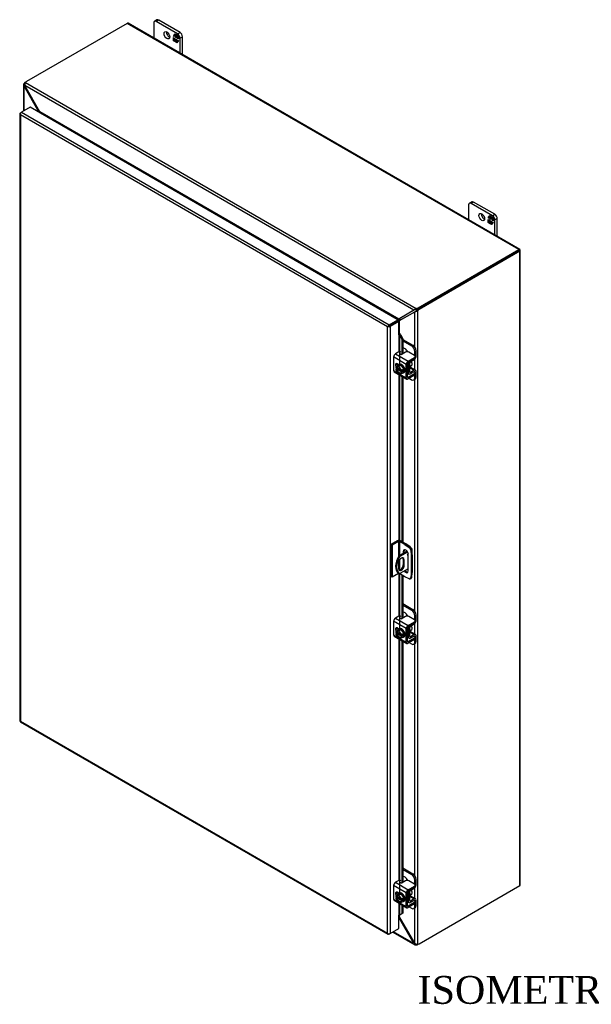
# Model space of a CAD drawing. Header units: inches. Extents: x 20 to 235, y 8 to 159.
# Tile 8 of 9: x 174 to 204, y 105 to 158. Entities that reach past the tile are written whole.
import ezdxf
from ezdxf.enums import TextEntityAlignment as Align

# ---------------------------------------------------------------- set-up
doc = ezdxf.new("R2010")
doc.units = ezdxf.units.IN
doc.header["$MEASUREMENT"] = 0
for name, color, linetype in [('COM40153-1', 7, 'CONTINUOUS'), ('COM40153-2', 7, 'CONTINUOUS'), ('COM42667', 7, 'CONTINUOUS'), ('COM42780', 7, 'CONTINUOUS'), ('COM48447', 7, 'CONTINUOUS'), ('COM71782-2', 7, 'CONTINUOUS'), ('DEFAULT', 7, 'CONTINUOUS'), ('FET07710', 7, 'CONTINUOUS'), ('SCC19011', 7, 'CONTINUOUS'), ('WAF25035', 7, 'CONTINUOUS')]:
    doc.layers.add(name, color=color, linetype=linetype)
doc.styles.add('SEACAD_TIMES_NEW_ROMAN', font='times.ttf')

msp = doc.modelspace()

# ---------------------------------------------------------------- linework, layer by layer
at = {"layer": 'COM40153-1', "color": 7}
for p, q in [((194.463, 129.756), (194.017, 129.498)), ((194.017, 129.498), (194.068, 129.469)), ((194.49, 129.713), (194.068, 129.469)), ((194.679, 129.929), (194.696, 129.92)), ((194.727, 129.57), (194.727, 129.875)), ((193.999, 129.118), (193.999, 128.822)), ((194.257, 129.326), (194.308, 129.296)), ((194.257, 129.326), (194.257, 129.029)), ((194.257, 129.029), (194.308, 129)), ((194.308, 129), (194.308, 129.296)), ((193.992, 128.592), (194.043, 128.563)), ((194.522, 128.813), (194.068, 128.55))]:
    msp.add_line(p, q, dxfattribs=at)
for centre, major_axis, start_param, end_param in [((194.367, 129.241), (0.375, 0.65), 1.508132, 3.141593), ((194.418, 129.212), (0.375, 0.65), 1.508132, 3.204257), ((194.529, 129.582), (-0.0312, -0.0541), 4.139289, 6.283185), ((194.478, 129.612), (0.0313, 0.0541), 4.093609, 5.210881), ((194.529, 129.582), (-0.0312, -0.0541), 0, 0.63978), ((194.619, 129.875), (-0.108, 0), 2.529725, 3.926991), ((194.153, 129.207), (-0.109, -0.189), 2.356194, 5.497787), ((194.153, 128.911), (0.109, 0.189), 2.356194, 5.497787), ((194.102, 128.94), (0.109, 0.189), 3.37676, 5.497787), ((194.102, 129.237), (-0.109, -0.189), 2.356194, 2.906426)]:
    msp.add_ellipse(centre, major_axis=major_axis, ratio=0.57735, start_param=start_param, end_param=end_param, dxfattribs=at)
at = {"layer": 'COM40153-2', "color": 7}
for p, q in [((193.944, 130.316), (193.596, 130.115)), ((193.596, 130.115), (193.596, 128.38)), ((193.647, 130.086), (193.596, 130.115)), ((193.995, 130.287), (193.647, 130.086)), ((193.647, 130.086), (193.647, 128.351)), ((193.995, 130.287), (193.995, 129.463)), ((194.046, 130.287), (194.046, 129.515)), ((194.339, 130.117), (194.046, 130.287)), ((194.39, 130.147), (194.097, 130.316)), ((194.339, 130.117), (194.39, 130.147)), ((194.339, 130.117), (194.576, 129.957)), ((194.627, 129.986), (194.39, 130.147)), ((194.576, 129.957), (194.627, 129.986)), ((194.257, 129.746), (194.308, 129.776)), ((194.257, 129.746), (194.257, 129.637)), ((194.308, 129.666), (194.308, 129.776)), ((194.522, 128.695), (194.522, 129.593)), ((194.707, 129.847), (194.656, 129.818)), ((194.656, 129.818), (194.677, 129.533)), ((194.677, 129.533), (194.728, 129.563)), ((194.677, 129.533), (194.677, 128.577)), ((194.728, 129.563), (194.707, 129.847)), ((194.728, 129.563), (194.728, 128.606)), ((194.046, 129.274), (194.046, 128.742)), ((193.647, 128.351), (193.596, 128.38)), ((193.995, 128.552), (193.647, 128.351)), ((193.995, 128.59), (193.995, 128.552)), ((194.046, 128.561), (194.046, 128.552)), ((194.339, 128.382), (194.046, 128.552)), ((194.576, 128.27), (194.339, 128.382)), ((194.677, 128.577), (194.656, 128.316)), ((194.677, 128.577), (194.728, 128.606)), ((194.707, 128.346), (194.728, 128.606)), ((194.631, 128.268), (194.681, 128.297)), ((194.656, 128.316), (194.707, 128.346))]:
    msp.add_line(p, q, dxfattribs=at)
for centre, major_axis, start_param, end_param in [((194.021, 130.272), (-0.108, 0), 3.926991, 5.497787), ((194.021, 130.272), (-0.036, 0), 3.926991, 5.497787), ((194.619, 129.889), (-0.063, 0.108), 4.014257, 5.410521), ((194.39, 129.67), (0.094, -0.162), 0.785398, 3.926991), ((194.441, 129.699), (0.094, -0.162), 3.416574, 3.926991), ((194.568, 129.86), (0.062, -0.108), 0.872665, 2.268928), ((194.021, 128.537), (0.036, 0), 0.785398, 2.356194), ((194.39, 128.772), (-0.094, 0.162), 1.73559, 3.926991), ((194.441, 128.801), (-0.094, 0.162), 1.73559, 2.866611), ((194.568, 128.376), (-0.062, 0.108), 2.443461, 3.839724), ((194.619, 128.405), (-0.063, 0.108), 3.141593, 3.839724)]:
    msp.add_ellipse(centre, major_axis=major_axis, ratio=0.57735, start_param=start_param, end_param=end_param, dxfattribs=at)
at = {"layer": 'COM42667', "color": 7}
for p, q in [((194.419, 139.825), (193.733, 140.221)), ((193.733, 140.221), (193.733, 139.493)), ((194.014, 140.5), (193.834, 140.396)), ((193.834, 140.396), (194.52, 140)), ((194.376, 140.477), (194.192, 140.371)), ((194.52, 140), (194.861, 140.197)), ((194.52, 139.923), (194.861, 140.12)), ((194.861, 140.299), (194.552, 140.477)), ((194.861, 140.12), (194.861, 140.197)), ((194.897, 140.171), (194.897, 140.248)), ((194.021, 139.805), (193.927, 139.86)), ((194.419, 139.097), (194.419, 139.825)), ((194.486, 139.136), (194.486, 139.864)), ((193.733, 139.493), (193.987, 139.346)), ((193.762, 139.428), (194.448, 139.032)), ((194.036, 139.318), (194.419, 139.097)), ((194.52, 139.116), (194.486, 139.136)), ((194.861, 139.313), (194.52, 139.116)), ((194.861, 139.236), (194.52, 139.039)), ((194.845, 139.425), (194.861, 139.415)), ((194.861, 139.236), (194.861, 139.313)), ((194.897, 139.287), (194.897, 139.364)), ((194.014, 126.262), (193.834, 126.158)), ((194.419, 125.587), (193.733, 125.983)), ((193.733, 125.983), (193.733, 125.255)), ((193.834, 126.158), (194.52, 125.762)), ((194.376, 126.239), (194.192, 126.133)), ((194.52, 125.762), (194.861, 125.959)), ((194.52, 125.685), (194.861, 125.881)), ((194.861, 126.061), (194.552, 126.239)), ((194.861, 125.881), (194.861, 125.959)), ((194.897, 125.933), (194.897, 126.01)), ((193.733, 125.255), (193.987, 125.108)), ((193.762, 125.19), (194.448, 124.794)), ((194.021, 125.567), (193.927, 125.622)), ((194.419, 124.859), (194.419, 125.587)), ((194.486, 124.898), (194.486, 125.626)), ((194.845, 125.187), (194.861, 125.177)), ((194.036, 125.08), (194.419, 124.859)), ((194.52, 124.878), (194.486, 124.898)), ((194.861, 125.075), (194.52, 124.878)), ((194.861, 124.998), (194.52, 124.801)), ((194.861, 124.998), (194.861, 125.075)), ((194.897, 125.049), (194.897, 125.126)), ((194.014, 112.024), (193.834, 111.92)), ((194.376, 112.001), (194.192, 111.895)), ((194.861, 111.823), (194.552, 112.001)), ((194.419, 111.349), (193.733, 111.745)), ((193.733, 111.745), (193.733, 111.017)), ((193.834, 111.92), (194.52, 111.524)), ((194.52, 111.524), (194.861, 111.721)), ((194.52, 111.446), (194.861, 111.643)), ((194.861, 111.643), (194.861, 111.721)), ((194.897, 111.694), (194.897, 111.772)), ((193.733, 111.017), (193.987, 110.87)), ((193.762, 110.951), (194.448, 110.555)), ((194.021, 111.329), (193.927, 111.384)), ((194.419, 110.621), (194.419, 111.349)), ((194.486, 110.66), (194.486, 111.388)), ((194.845, 110.948), (194.861, 110.939)), ((194.897, 110.811), (194.897, 110.888)), ((194.036, 110.842), (194.419, 110.621)), ((194.52, 110.64), (194.486, 110.66)), ((194.861, 110.837), (194.52, 110.64)), ((194.861, 110.76), (194.52, 110.563)), ((194.861, 110.76), (194.861, 110.837))]:
    msp.add_line(p, q, dxfattribs=at)
for centre, major_axis, start_param, end_param in [((193.834, 140.279), (-0.072, -0.124), 3.926991, 5.497787), ((194.057, 140.476), (-0.06, 0), 3.141593, 5.497787), ((194.15, 140.396), (0.06, 0), 2.929457, 5.497787), ((194.464, 140.426), (0.125, 0), 0.785398, 2.356194), ((194.772, 140.248), (-0.125, 0), 2.356194, 3.926991), ((194.772, 140.171), (-0.125, 0), 2.356194, 3.141593), ((193.927, 139.745), (0.07, -0.122), 2.356194, 4.826451), ((193.994, 139.784), (0.07, -0.122), 3.6401, 4.826451), ((194.52, 139.883), (0.072, 0.124), 0.785398, 2.356194), ((194.52, 139.883), (0.024, 0.0416), 0.785398, 2.356194), ((193.834, 139.551), (0.072, 0.124), 2.356194, 3.141593), ((194.52, 139.155), (0.072, 0.124), 2.356194, 3.926991), ((194.52, 139.155), (0.024, 0.0416), 2.356194, 3.926991), ((194.772, 139.364), (-0.125, 0), 2.356194, 3.926991), ((194.772, 139.287), (-0.125, 0), 2.356194, 3.141593), ((194.057, 126.238), (-0.06, 0), 3.141593, 5.497787), ((194.464, 126.188), (0.125, 0), 0.785398, 2.356194), ((193.834, 126.041), (-0.072, -0.124), 3.926991, 5.497787), ((194.15, 126.158), (0.06, 0), 2.929457, 5.497787), ((194.52, 125.645), (0.072, 0.124), 0.785398, 2.356194), ((194.772, 126.01), (-0.125, 0), 2.356194, 3.926991), ((194.772, 125.933), (-0.125, 0), 2.356194, 3.141593), ((193.834, 125.313), (0.072, 0.124), 2.356194, 3.141593), ((193.927, 125.507), (0.07, -0.122), 2.356194, 4.826451), ((193.994, 125.546), (0.07, -0.122), 3.6401, 4.826451), ((194.52, 125.645), (0.024, 0.0416), 0.785398, 2.356194), ((194.52, 124.917), (0.072, 0.124), 2.356194, 3.926991), ((194.52, 124.917), (0.024, 0.0416), 2.356194, 3.926991), ((194.772, 125.126), (-0.125, 0), 2.356194, 3.926991), ((194.772, 125.049), (-0.125, 0), 2.356194, 3.141593), ((194.057, 112), (-0.06, 0), 3.141593, 5.497787), ((194.15, 111.92), (0.06, 0), 2.929457, 5.497787), ((194.464, 111.95), (0.125, 0), 0.785398, 2.356194), ((193.834, 111.803), (-0.072, -0.124), 3.926991, 5.497787), ((193.927, 111.269), (0.07, -0.122), 2.356194, 4.826451), ((193.994, 111.308), (0.07, -0.122), 3.6401, 4.826451), ((194.52, 111.407), (0.071, 0.124), 0.785398, 2.356194), ((194.52, 111.407), (0.024, 0.0416), 0.785398, 2.356194), ((194.772, 111.772), (-0.125, 0), 2.356194, 3.926991), ((194.772, 111.694), (-0.125, 0), 2.356194, 3.141593), ((193.834, 111.075), (0.072, 0.124), 2.356194, 3.141593), ((194.772, 110.888), (-0.125, 0), 2.356194, 3.926991), ((194.52, 110.679), (0.071, 0.124), 2.356194, 3.926991), ((194.52, 110.679), (0.024, 0.0416), 2.356194, 3.926991), ((194.772, 110.811), (-0.125, 0), 2.356194, 3.141593)]:
    msp.add_ellipse(centre, major_axis=major_axis, ratio=0.57735, start_param=start_param, end_param=end_param, dxfattribs=at)
at = {"layer": 'COM42780', "color": 7}
for p, q in [((194.23, 141.171), (194.77, 140.859)), ((194.23, 141.094), (194.702, 140.821)), ((194.349, 140.668), (194.23, 140.737)), ((194.702, 140.821), (194.77, 140.859)), ((194.642, 139.953), (194.847, 140.075)), ((194.946, 140.553), (194.879, 140.514)), ((194.879, 140.286), (194.879, 140.514)), ((194.946, 140.249), (194.946, 140.553)), ((194.49, 139.886), (194.542, 139.856)), ((194.542, 139.371), (194.542, 139.856)), ((194.609, 139.409), (194.609, 139.894)), ((194.614, 139.638), (194.847, 139.503)), ((194.917, 139.51), (194.632, 139.674)), ((194.486, 139.403), (194.542, 139.371)), ((194.486, 139.355), (194.572, 139.305)), ((194.577, 139.072), (194.702, 138.999)), ((194.609, 139.409), (194.642, 139.389)), ((194.846, 139.425), (194.641, 139.311)), ((194.847, 139.503), (194.642, 139.389)), ((194.827, 138.987), (194.895, 139.026)), ((194.845, 139.425), (194.879, 139.405)), ((194.879, 139.402), (194.879, 139.405)), ((194.879, 139.101), (194.879, 139.249)), ((194.879, 139.101), (194.946, 139.14)), ((194.946, 139.14), (194.946, 139.444)), ((194.23, 126.933), (194.77, 126.621)), ((194.23, 126.855), (194.702, 126.582)), ((194.349, 126.43), (194.23, 126.499)), ((194.702, 126.582), (194.77, 126.621)), ((194.946, 126.315), (194.879, 126.276)), ((194.879, 126.048), (194.879, 126.276)), ((194.946, 126.011), (194.946, 126.315)), ((194.642, 125.715), (194.847, 125.837)), ((194.49, 125.647), (194.542, 125.618)), ((194.542, 125.133), (194.542, 125.618)), ((194.609, 125.171), (194.609, 125.656)), ((194.614, 125.4), (194.847, 125.265)), ((194.917, 125.272), (194.632, 125.436)), ((194.846, 125.187), (194.641, 125.073)), ((194.847, 125.265), (194.642, 125.151)), ((194.845, 125.187), (194.879, 125.167)), ((194.946, 124.902), (194.946, 125.206)), ((194.486, 125.165), (194.542, 125.133)), ((194.486, 125.117), (194.572, 125.067)), ((194.577, 124.834), (194.702, 124.761)), ((194.609, 125.171), (194.642, 125.151)), ((194.827, 124.749), (194.895, 124.788)), ((194.879, 125.164), (194.879, 125.167)), ((194.879, 124.863), (194.879, 125.011)), ((194.879, 124.863), (194.946, 124.902)), ((194.23, 112.695), (194.77, 112.383)), ((194.23, 112.617), (194.702, 112.344)), ((194.349, 112.192), (194.23, 112.261)), ((194.702, 112.344), (194.77, 112.383)), ((194.946, 112.077), (194.879, 112.038)), ((194.879, 111.81), (194.879, 112.038)), ((194.946, 111.773), (194.946, 112.077)), ((194.49, 111.409), (194.542, 111.379)), ((194.609, 110.933), (194.609, 111.418)), ((194.642, 111.477), (194.847, 111.599)), ((194.486, 110.927), (194.542, 110.895)), ((194.486, 110.879), (194.572, 110.829)), ((194.542, 110.895), (194.542, 111.379)), ((194.609, 110.933), (194.642, 110.913)), ((194.614, 111.162), (194.847, 111.027)), ((194.917, 111.033), (194.632, 111.198)), ((194.846, 110.949), (194.641, 110.835)), ((194.847, 111.027), (194.642, 110.913)), ((194.845, 110.949), (194.879, 110.929)), ((194.879, 110.926), (194.879, 110.929)), ((194.946, 110.664), (194.946, 110.968)), ((194.577, 110.596), (194.702, 110.523)), ((194.827, 110.511), (194.895, 110.55)), ((194.879, 110.625), (194.879, 110.773)), ((194.879, 110.625), (194.946, 110.664))]:
    msp.add_line(p, q, dxfattribs=at)
for centre, major_axis, start_param, end_param in [((194.349, 140.464), (0.125, -0.217), 1.392108, 2.356194), ((194.702, 140.616), (0.125, -0.217), 0.785398, 2.356194), ((194.77, 140.655), (-0.125, 0.217), 3.926991, 5.497787), ((194.845, 140.191), (-0.072, -0.124), 0.802851, 2.356194), ((194.643, 139.914), (-0.072, -0.124), 4.744903, 5.497787), ((194.643, 139.914), (-0.024, -0.0416), 3.944444, 5.497787), ((194.499, 139.793), (0.097, -0.169), 0.133398, 1.437398), ((194.845, 139.386), (-0.072, -0.124), 2.356194, 3.909538), ((194.643, 139.429), (0.072, 0.124), 2.356194, 3.909538), ((194.643, 139.429), (0.024, 0.0416), 2.356194, 3.909538), ((194.702, 139.203), (-0.125, 0.217), 2.356194, 3.926991), ((194.845, 139.386), (-0.024, -0.0416), 2.356194, 3.909538), ((194.77, 139.242), (-0.125, 0.217), 3.141593, 3.926991), ((194.349, 126.226), (0.125, -0.217), 1.392108, 2.356194), ((194.702, 126.378), (0.125, -0.217), 0.785398, 2.356194), ((194.77, 126.417), (-0.125, 0.217), 3.926991, 5.497787), ((194.643, 125.676), (-0.024, -0.0416), 3.944444, 5.497787), ((194.845, 125.953), (-0.072, -0.124), 0.802851, 2.356194), ((194.643, 125.676), (-0.072, -0.124), 4.744903, 5.497787), ((194.499, 125.555), (0.097, -0.169), 0.133398, 1.437398), ((194.845, 125.148), (-0.024, -0.0416), 2.356194, 3.909538), ((194.845, 125.148), (-0.071, -0.124), 2.356194, 3.909538), ((194.643, 125.191), (0.072, 0.124), 2.356194, 3.909538), ((194.643, 125.191), (0.024, 0.0416), 2.356194, 3.909538), ((194.702, 124.965), (-0.125, 0.217), 2.356194, 3.926991), ((194.77, 125.004), (-0.125, 0.217), 3.141593, 3.926991), ((194.349, 111.988), (0.125, -0.217), 1.392108, 2.356194), ((194.702, 112.14), (0.125, -0.217), 0.785398, 2.356194), ((194.77, 112.179), (-0.125, 0.217), 3.926991, 5.497787), ((194.643, 111.438), (-0.071, -0.124), 4.744903, 5.497787), ((194.643, 111.438), (-0.024, -0.0416), 3.944444, 5.497787), ((194.845, 111.715), (-0.071, -0.124), 0.802851, 2.356194), ((194.643, 110.953), (0.072, 0.124), 2.356194, 3.909538), ((194.499, 111.317), (0.098, -0.169), 0.133398, 1.437398), ((194.643, 110.953), (0.024, 0.0416), 2.356194, 3.909538), ((194.845, 110.91), (-0.024, -0.0416), 2.356194, 3.909538), ((194.845, 110.91), (-0.071, -0.124), 2.356194, 3.909538), ((194.702, 110.727), (-0.125, 0.217), 2.356194, 3.926991), ((194.77, 110.766), (-0.125, 0.217), 3.141593, 3.926991)]:
    msp.add_ellipse(centre, major_axis=major_axis, ratio=0.57735, start_param=start_param, end_param=end_param, dxfattribs=at)
at = {"layer": 'COM48447', "color": 7}
for p, q in [((179.367, 158.194), (173.946, 155.064)), ((200.478, 146.005), (179.367, 158.194)), ((200.532, 146.01), (179.421, 158.199)), ((173.78, 154.893), (173.78, 153.47)), ((173.863, 154.933), (173.812, 154.962)), ((173.884, 155.004), (194.953, 142.839)), ((173.853, 154.879), (173.783, 154.87)), ((173.861, 154.841), (173.812, 154.812)), ((174.631, 153.401), (173.812, 154.812)), ((173.812, 153.489), (173.812, 154.812)), ((174.673, 153.425), (173.861, 154.841)), ((194.823, 142.738), (173.861, 154.841)), ((174.631, 153.401), (174.673, 153.425)), ((174.631, 153.389), (174.631, 153.401)), ((194.011, 142.26), (174.673, 153.425)), ((174.7, 153.351), (174.699, 153.35)), ((193.933, 142.247), (174.7, 153.351)), ((174.701, 153.373), (174.707, 153.356)), ((195.057, 142.875), (200.478, 146.005)), ((195.057, 142.817), (200.478, 145.946)), ((200.478, 145.946), (195.058, 142.816)), ((200.529, 145.917), (195.108, 142.787)), ((200.55, 145.988), (200.478, 145.946)), ((200.55, 145.988), (200.478, 145.946)), ((200.478, 145.946), (200.529, 145.976)), ((200.478, 145.946), (200.478, 145.946)), ((200.478, 145.946), (200.478, 145.946)), ((200.529, 111.742), (200.529, 145.917)), ((200.561, 111.786), (200.561, 145.961)), ((194.823, 142.738), (194.011, 142.26)), ((194.857, 142.757), (194.062, 142.29)), ((194.854, 142.755), (194.823, 142.738)), ((194.901, 142.772), (194.859, 142.779)), ((194.885, 142.769), (194.901, 142.772)), ((194.941, 142.704), (194.926, 142.663)), ((194.941, 142.704), (194.93, 142.691)), ((194.953, 142.78), (194.953, 142.839)), ((194.974, 142.744), (195.025, 142.715)), ((195.025, 142.715), (195.025, 108.588)), ((195.057, 142.875), (195.057, 142.817)), ((195.108, 142.787), (195.058, 142.816)), ((193.932, 142.246), (193.933, 142.247)), ((193.94, 142.252), (193.944, 142.239)), ((193.987, 142.155), (193.975, 142.168)), ((194.011, 142.26), (194.062, 142.29)), ((194.053, 142.188), (194.872, 142.653)), ((194.053, 142.188), (194.104, 142.218)), ((194.053, 141.471), (194.053, 142.188)), ((194.104, 142.218), (194.906, 142.673)), ((194.903, 142.671), (194.872, 142.653)), ((194.872, 140.762), (194.872, 142.653)), ((194.872, 139.535), (194.872, 140.094)), ((194.872, 126.524), (194.872, 139.013)), ((194.872, 125.297), (194.872, 125.856)), ((194.872, 112.286), (194.872, 124.775)), ((194.872, 111.059), (194.872, 111.618)), ((195.108, 108.612), (200.529, 111.742)), ((194.872, 108.65), (194.872, 110.537)), ((194.017, 110.04), (194.053, 110.061)), ((194.823, 108.621), (194.017, 110.027)), ((194.053, 110.061), (194.053, 110.155)), ((194.872, 108.65), (194.053, 110.061)), ((193.689, 109.24), (194.877, 108.554)), ((194.823, 108.621), (193.721, 109.258)), ((194.872, 108.65), (194.823, 108.621)), ((194.901, 108.624), (194.859, 108.567)), ((194.953, 108.605), (194.953, 108.546))]:
    msp.add_line(p, q, dxfattribs=at)
for centre, radius, start, end in [((173.873, 154.892), 0.0932, 131.1998, 193.8127), ((173.993, 154.911), 0.143, 139.6628, 181.0415), ((174.047, 154.906), 0.198, 179.2416, 199.2958), ((173.913, 154.9), 0.134, 192.9737, 220.7862), ((174.487, 153.291), 0.229, 16.5502, 35.8512), ((194.996, 142.626), 0.206, 131.9165, 147.0143), ((194.909, 142.67), 0.102, 102.1735, 123.0322), ((195.047, 142.588), 0.268, 110.4183, 134.5607), ((194.982, 142.443), 0.339, 94.8053, 103.6793), ((194.856, 142.762), 0.102, 296.9677, 317.8265), ((194.856, 142.918), 0.264, 285.2655, 309.7555), ((194.696, 142.938), 0.339, 316.3207, 325.1947), ((193.936, 142.584), 0.332, 270.8004, 283.1072), ((193.871, 142.417), 0.229, 296.2437, 326.2497), ((194.119, 141.989), 0.229, 93.7503, 128.6863), ((194.295, 141.961), 0.332, 136.8928, 149.1996), ((194.862, 142.859), 0.206, 272.9857, 288.0835), ((193.843, 109.967), 0.229, 24.1488, 38.9687), ((194.95, 108.665), 0.134, 199.2138, 227.0263), ((194.923, 108.635), 0.0932, 226.1543, 288.8332), ((195.022, 108.778), 0.198, 220.7042, 240.7584), ((195, 108.73), 0.144, 239.1566, 280.1391)]:
    msp.add_arc(centre, radius, start, end, dxfattribs=at)
for centre, major_axis, ratio, start_param, end_param in [((179.367, 158.105), (-0.054, -0.0935), 0.57735, 3.141593, 3.926991), ((173.895, 154.83), (0.125, 0.217), 0.57735, 0.920348, 1.276789), ((174.123, 154.962), (-0.25, 0), 0.57735, 5.497787, 5.989178), ((174.7, 153.38), (-0.018, -0.0312), 0.57735, 0.785398, 1.068497), ((200.478, 145.917), (-0.054, -0.0935), 0.57735, 2.696031, 3.926991), ((200.453, 145.931), (-0.036, -0.0207), 0.000948, 2.355648, 3.926445), ((200.453, 145.931), (-0.036, -0.0208), 0.000948, 2.356741, 3.927537), ((200.453, 145.931), (0.108, 0.062), 0.000948, -0.784852, -0.445015), ((200.453, 145.931), (0.108, 0.062), 0.000948, 0.445015, 0.784852), ((200.453, 145.961), (-0.108, 0), 0.57735, 2.356194, 3.587154), ((194.881, 142.977), (0.25, 0), 0.57735, 5.006396, 5.497787), ((194.881, 142.919), (0.25, 0), 0.57735, 5.006396, 5.497787), ((195.058, 142.612), (0.125, 0.217), 0.57735, 0.785398, 1.276789), ((195.108, 142.583), (0.125, 0.217), 0.57735, 0.785398, 1.276789), ((193.933, 142.276), (-0.018, -0.0312), 0.57735, 0.785398, 1.068497), ((194.027, 142.113), (-0.108, 0), 0.57735, -1.068499, -1.003058), ((200.453, 111.786), (-0.108, 0), 0.57735, 2.356194, 3.141593), ((194.881, 108.685), (0.25, 0), 0.57735, 5.006396, 5.362838), ((195.108, 108.816), (-0.125, -0.217), 0.57735, 0.294007, 0.785398)]:
    msp.add_ellipse(centre, major_axis=major_axis, ratio=ratio, start_param=start_param, end_param=end_param, dxfattribs=at)
at = {"layer": 'COM71782-2', "color": 7}
for p, q in [((173.587, 153.333), (173.587, 120.623)), ((173.598, 153.306), (173.598, 153.306)), ((173.619, 153.377), (173.67, 153.406)), ((174.136, 153.676), (173.67, 153.406)), ((173.67, 153.406), (193.5, 141.958)), ((193.966, 142.227), (174.136, 153.676)), ((193.398, 141.84), (173.619, 153.26)), ((173.619, 153.26), (173.619, 120.609)), ((193.5, 141.958), (193.966, 142.227)), ((193.5, 141.899), (193.966, 142.168)), ((193.966, 142.168), (193.5, 141.899)), ((193.966, 142.227), (193.966, 142.168)), ((194.017, 142.138), (193.966, 142.168)), ((193.449, 141.869), (193.398, 141.84)), ((193.398, 109.189), (193.398, 141.84)), ((193.428, 141.857), (193.5, 141.899)), ((193.428, 141.857), (193.5, 141.899)), ((194.017, 142.138), (193.551, 141.869)), ((193.551, 141.869), (193.551, 109.16)), ((194.017, 141.424), (194.017, 142.138)), ((194.017, 141.424), (194.017, 140.502)), ((194.045, 141.43), (194.052, 141.471)), ((194.072, 141.392), (194.131, 141.416)), ((194.072, 141.392), (194.171, 141.17)), ((194.072, 139.83), (194.072, 141.392)), ((194.131, 141.416), (194.23, 141.193)), ((194.23, 141.193), (194.171, 141.17)), ((194.171, 141.17), (194.171, 140.363)), ((194.23, 141.193), (194.23, 140.393)), ((194.017, 139.808), (194.017, 139.803)), ((194.017, 139.281), (194.017, 130.334)), ((194.072, 130.327), (194.072, 139.249)), ((194.171, 139.192), (194.171, 130.274)), ((194.23, 139.158), (194.23, 130.24)), ((194.017, 128.558), (194.017, 126.264)), ((194.072, 125.591), (194.072, 128.537)), ((194.171, 128.48), (194.171, 126.125)), ((194.23, 128.446), (194.23, 126.155)), ((194.017, 125.57), (194.017, 125.565)), ((194.017, 125.043), (194.017, 112.026)), ((194.072, 111.353), (194.072, 125.011)), ((194.171, 124.954), (194.171, 111.887)), ((194.23, 124.92), (194.23, 111.917)), ((173.616, 120.574), (193.446, 109.125)), ((173.619, 120.609), (193.398, 109.189)), ((194.017, 111.332), (194.017, 111.327)), ((194.017, 110.805), (194.017, 110.143)), ((194.072, 110.169), (194.072, 110.773)), ((194.171, 110.716), (194.171, 110.229)), ((194.23, 110.682), (194.23, 110.253)), ((194.017, 109.429), (194.017, 110.143)), ((194.171, 110.229), (194.072, 110.169)), ((194.072, 110.169), (194.131, 110.193)), ((194.23, 110.253), (194.131, 110.193)), ((194.23, 110.253), (194.171, 110.229)), ((193.551, 109.16), (194.017, 109.429)), ((193.428, 109.148), (193.428, 109.148)), ((193.551, 109.16), (193.5, 109.13))]:
    msp.add_line(p, q, dxfattribs=at)
for centre, radius, start, end in [((193.967, 141.347), 0.114, 23.2734, 46.5882), ((193.999, 141.311), 0.169, 38.3968, 71.6578), ((194.319, 109.819), 0.429, 125.2045, 129.639), ((194.116, 110.093), 0.088, 117.4412, 127.5015)]:
    msp.add_arc(centre, radius, start, end, dxfattribs=at)
for centre, major_axis, ratio, start_param, end_param in [((173.695, 153.333), (0.108, 0), 0.57735, 2.356194, 3.587154), ((173.67, 153.318), (0.054, 0.0935), 0.57735, 0.785398, 2.016358), ((173.695, 153.304), (-0.076, 0.132), 0.577982, 1.231508, 1.571345), ((173.695, 153.304), (-0.076, 0.132), 0.577982, 1.230411, 1.570248), ((193.474, 141.884), (-0.108, -0.062), 0.000948, -1.124689, -0.784852), ((193.474, 141.884), (-0.108, -0.062), 0.000948, 0.784852, 1.124689), ((193.5, 141.869), (0.054, 0.0935), 0.57735, 0.785398, 2.016358), ((193.474, 141.913), (0.108, 0), 0.57735, 4.266828, 5.497787), ((193.474, 141.884), (0.036, 0.0208), 0.000948, 0.785944, 2.356741), ((193.474, 141.884), (0.036, 0.0207), 0.000948, 3.926445, 5.497241), ((194.042, 141.409), (0.108, 0), 0.57735, 1.48353, 1.808737), ((194.042, 141.409), (0.036, 0), 0.57735, 1.48353, 2.356194), ((173.695, 120.623), (0.108, 0), 0.57735, 3.141593, 3.587154), ((173.695, 120.653), (-0.108, -0.062), 0.000948, 0.445015, 0.784852), ((173.695, 120.653), (-0.108, -0.062), 0.000948, -0.784852, -0.445015), ((173.67, 120.667), (0.054, 0.0935), 0.57735, 2.696031, 3.141593), ((194.042, 110.129), (-0.036, 0), 0.57735, 4.625123, 5.497787), ((193.474, 109.233), (0.076, -0.132), 0.577982, 4.712938, 5.052774), ((193.474, 109.233), (0.076, -0.132), 0.577982, 4.71184, 5.051677), ((193.474, 109.204), (0.108, 0), 0.57735, 4.266828, 5.497787), ((193.5, 109.219), (0.054, 0.0935), 0.57735, 2.696031, 3.926991)]:
    msp.add_ellipse(centre, major_axis=major_axis, ratio=ratio, start_param=start_param, end_param=end_param, dxfattribs=at)
at = {"layer": 'FET07710', "color": 7}
for p, q in [((180.807, 158.216), (180.807, 157.399)), ((180.978, 158.378), (180.845, 158.302)), ((181.071, 158.369), (180.939, 158.293)), ((182.088, 157.629), (180.939, 158.293)), ((182.22, 157.706), (181.071, 158.369)), ((181.86, 157.512), (181.947, 157.635)), ((181.874, 157.52), (181.906, 157.565)), ((181.92, 157.58), (181.906, 157.572)), ((181.975, 157.532), (181.906, 157.572)), ((181.906, 157.572), (181.906, 157.485)), ((181.914, 157.577), (181.953, 157.632)), ((181.989, 157.54), (181.92, 157.58)), ((181.947, 157.635), (182.024, 157.591)), ((182.024, 157.591), (182.024, 157.527)), ((182.024, 157.527), (182.055, 157.572)), ((182.038, 157.535), (182.061, 157.569)), ((182.055, 157.572), (182.132, 157.528)), ((182.088, 157.629), (182.22, 157.706)), ((181.874, 157.52), (181.86, 157.512)), ((181.906, 157.485), (181.86, 157.512)), ((181.86, 157.259), (181.86, 157.432)), ((181.86, 157.432), (181.906, 157.406)), ((181.874, 157.267), (181.86, 157.259)), ((181.937, 157.215), (181.86, 157.259)), ((181.906, 157.502), (181.874, 157.52)), ((181.874, 157.267), (181.874, 157.424)), ((181.945, 157.226), (181.874, 157.267)), ((181.906, 157.406), (181.906, 157.319)), ((181.906, 157.319), (181.975, 157.279)), ((181.969, 157.26), (181.937, 157.215)), ((181.983, 157.268), (181.969, 157.26)), ((181.969, 157.196), (181.969, 157.26)), ((181.983, 157.204), (181.969, 157.196)), ((182.046, 157.152), (181.969, 157.196)), ((181.989, 157.54), (181.975, 157.532)), ((181.975, 157.445), (181.975, 157.532)), ((181.989, 157.454), (181.975, 157.445)), ((182.017, 157.421), (181.975, 157.445)), ((181.975, 157.279), (181.975, 157.366)), ((181.975, 157.366), (182.017, 157.341)), ((181.989, 157.287), (181.975, 157.279)), ((181.983, 157.204), (181.983, 157.268)), ((182.054, 157.163), (181.983, 157.204)), ((181.989, 157.454), (181.989, 157.54)), ((182.017, 157.437), (181.989, 157.454)), ((181.989, 157.287), (181.989, 157.358)), ((182.031, 157.516), (182.017, 157.507)), ((182.087, 157.467), (182.017, 157.507)), ((182.017, 157.507), (182.017, 157.421)), ((182.017, 157.341), (182.017, 157.255)), ((182.017, 157.255), (182.087, 157.215)), ((182.038, 157.535), (182.024, 157.527)), ((182.101, 157.475), (182.031, 157.516)), ((182.132, 157.275), (182.046, 157.152)), ((182.101, 157.475), (182.087, 157.467)), ((182.087, 157.381), (182.087, 157.467)), ((182.101, 157.389), (182.087, 157.381)), ((182.132, 157.354), (182.087, 157.381)), ((182.087, 157.215), (182.087, 157.301)), ((182.087, 157.301), (182.132, 157.275)), ((182.092, 157.218), (182.087, 157.215)), ((182.101, 157.389), (182.101, 157.475)), ((182.132, 157.371), (182.101, 157.389)), ((182.101, 157.23), (182.101, 157.293)), ((182.132, 157.528), (182.132, 157.354)), ((182.353, 157.476), (182.221, 157.4)), ((182.221, 156.582), (182.221, 157.4)), ((182.353, 156.506), (182.353, 157.476)), ((197.948, 148.58), (197.816, 148.504)), ((198.042, 148.571), (197.91, 148.495)), ((199.191, 147.908), (198.042, 148.571)), ((197.777, 148.418), (197.777, 147.601)), ((199.059, 147.831), (197.91, 148.495)), ((198.83, 147.714), (198.917, 147.837)), ((198.845, 147.722), (198.83, 147.714)), ((198.876, 147.687), (198.83, 147.714)), ((198.83, 147.461), (198.83, 147.634)), ((198.83, 147.634), (198.876, 147.608)), ((198.845, 147.469), (198.83, 147.461)), ((198.845, 147.722), (198.876, 147.767)), ((198.876, 147.704), (198.845, 147.722)), ((198.845, 147.469), (198.845, 147.626)), ((198.916, 147.428), (198.845, 147.469)), ((198.89, 147.782), (198.876, 147.774)), ((198.946, 147.734), (198.876, 147.774)), ((198.876, 147.774), (198.876, 147.687)), ((198.876, 147.608), (198.876, 147.521)), ((198.876, 147.521), (198.946, 147.481)), ((198.885, 147.779), (198.923, 147.834)), ((198.96, 147.742), (198.89, 147.782)), ((198.917, 147.837), (198.994, 147.793)), ((198.953, 147.47), (198.939, 147.462)), ((198.96, 147.742), (198.946, 147.734)), ((198.946, 147.647), (198.946, 147.734)), ((198.96, 147.656), (198.946, 147.647)), ((198.988, 147.623), (198.946, 147.647)), ((198.946, 147.481), (198.946, 147.568)), ((198.946, 147.568), (198.988, 147.543)), ((198.96, 147.49), (198.946, 147.481)), ((198.953, 147.406), (198.953, 147.47)), ((198.96, 147.656), (198.96, 147.742)), ((198.988, 147.639), (198.96, 147.656)), ((198.96, 147.49), (198.96, 147.56)), ((199.002, 147.718), (198.988, 147.709)), ((199.057, 147.669), (198.988, 147.709)), ((198.988, 147.709), (198.988, 147.623)), ((198.988, 147.543), (198.988, 147.457)), ((198.994, 147.793), (198.994, 147.729)), ((198.994, 147.729), (199.026, 147.774)), ((199.008, 147.737), (198.994, 147.729)), ((199.071, 147.678), (199.002, 147.718)), ((199.008, 147.737), (199.032, 147.771)), ((199.103, 147.477), (199.016, 147.354)), ((199.026, 147.774), (199.103, 147.73)), ((199.071, 147.678), (199.057, 147.669)), ((199.057, 147.583), (199.057, 147.669)), ((199.071, 147.591), (199.057, 147.583)), ((199.103, 147.557), (199.057, 147.583)), ((199.057, 147.417), (199.057, 147.503)), ((199.057, 147.503), (199.103, 147.477)), ((199.059, 147.831), (199.191, 147.908)), ((199.071, 147.591), (199.071, 147.678)), ((199.103, 147.573), (199.071, 147.591)), ((199.071, 147.432), (199.071, 147.495)), ((199.103, 147.73), (199.103, 147.557)), ((199.324, 147.678), (199.191, 147.602)), ((199.191, 146.785), (199.191, 147.602)), ((199.324, 146.708), (199.324, 147.678)), ((198.907, 147.417), (198.83, 147.461)), ((198.939, 147.462), (198.907, 147.417)), ((198.939, 147.398), (198.939, 147.462)), ((198.953, 147.406), (198.939, 147.398)), ((199.016, 147.354), (198.939, 147.398)), ((199.024, 147.365), (198.953, 147.406)), ((198.988, 147.457), (199.057, 147.417)), ((199.063, 147.42), (199.057, 147.417))]:
    msp.add_line(p, q, dxfattribs=at)
for centre, major_axis, start_param, end_param in [((180.939, 158.14), (0.094, -0.162), 2.356194, 3.926991), ((181.071, 158.216), (0.094, -0.162), 2.356194, 3.141593), ((181.646, 157.629), (-0.109, 0.189), 0.649107, 2.492486), ((182.088, 157.476), (0.094, -0.162), 0.785398, 2.356194), ((182.22, 157.552), (-0.094, 0.162), 3.926991, 5.497787), ((197.91, 148.342), (0.094, -0.162), 2.356194, 3.926991), ((198.042, 148.418), (0.094, -0.162), 2.356194, 3.141593), ((198.616, 147.831), (-0.109, 0.189), 0.649107, 2.492486), ((199.059, 147.678), (0.094, -0.162), 0.785398, 2.356194), ((199.191, 147.755), (-0.094, 0.162), 3.926991, 5.497787)]:
    msp.add_ellipse(centre, major_axis=major_axis, ratio=0.57735, start_param=start_param, end_param=end_param, dxfattribs=at)
for centre in [(181.514, 157.553), (198.484, 147.755)]:
    msp.add_ellipse(centre, major_axis=(-0.109, 0.189), ratio=0.57735, dxfattribs=at)
at = {"layer": 'SCC19011', "color": 7}
for p, q in [((193.86, 139.688), (193.988, 139.762)), ((194.012, 139.708), (193.86, 139.688)), ((193.86, 139.688), (193.86, 139.627)), ((193.874, 139.618), (193.86, 139.627)), ((193.927, 139.61), (193.86, 139.571)), ((193.86, 139.571), (193.86, 139.51)), ((193.86, 139.571), (193.874, 139.563)), ((193.86, 139.51), (194.012, 139.314)), ((193.91, 139.631), (193.889, 139.618)), ((193.889, 139.563), (193.91, 139.575)), ((194.141, 139.497), (193.91, 139.631)), ((193.91, 139.575), (194.171, 139.425)), ((193.927, 139.621), (193.927, 139.61)), ((193.927, 139.61), (194.145, 139.484)), ((194.14, 139.782), (193.988, 139.762)), ((194.012, 139.708), (194.14, 139.782)), ((194.164, 139.512), (194.012, 139.708)), ((194.292, 139.586), (194.14, 139.782)), ((194.164, 139.512), (194.292, 139.586)), ((194.164, 139.451), (194.164, 139.512)), ((194.292, 139.408), (194.292, 139.586)), ((194.637, 139.731), (194.719, 139.778)), ((194.012, 139.314), (194.164, 139.335)), ((194.171, 139.425), (194.149, 139.412)), ((194.164, 139.451), (194.15, 139.46)), ((194.15, 139.404), (194.164, 139.396)), ((194.231, 139.49), (194.164, 139.451)), ((194.231, 139.435), (194.164, 139.396)), ((194.164, 139.335), (194.292, 139.408)), ((194.164, 139.335), (194.164, 139.396)), ((194.183, 139.462), (194.231, 139.435)), ((194.231, 139.435), (194.231, 139.49)), ((193.86, 125.45), (193.988, 125.524)), ((194.012, 125.47), (193.86, 125.45)), ((193.86, 125.45), (193.86, 125.389)), ((193.874, 125.38), (193.86, 125.389)), ((193.927, 125.372), (193.86, 125.333)), ((193.86, 125.333), (193.86, 125.272)), ((193.86, 125.333), (193.874, 125.325)), ((193.86, 125.272), (194.012, 125.076)), ((193.91, 125.393), (193.889, 125.38)), ((193.889, 125.325), (193.91, 125.337)), ((194.141, 125.259), (193.91, 125.393)), ((193.91, 125.337), (194.171, 125.186)), ((193.927, 125.383), (193.927, 125.372)), ((193.927, 125.372), (194.145, 125.246)), ((194.14, 125.544), (193.988, 125.524)), ((194.012, 125.47), (194.14, 125.544)), ((194.164, 125.274), (194.012, 125.47)), ((194.292, 125.348), (194.14, 125.544)), ((194.171, 125.186), (194.149, 125.174)), ((194.164, 125.213), (194.15, 125.222)), ((194.164, 125.274), (194.292, 125.348)), ((194.164, 125.213), (194.164, 125.274)), ((194.231, 125.252), (194.164, 125.213)), ((194.231, 125.196), (194.164, 125.158)), ((194.183, 125.224), (194.231, 125.196)), ((194.231, 125.196), (194.231, 125.252)), ((194.292, 125.17), (194.292, 125.348)), ((194.637, 125.493), (194.719, 125.54)), ((194.012, 125.076), (194.164, 125.097)), ((194.15, 125.166), (194.164, 125.158)), ((194.164, 125.097), (194.292, 125.17)), ((194.164, 125.097), (194.164, 125.158)), ((193.86, 111.212), (193.988, 111.286)), ((194.012, 111.232), (193.86, 111.212)), ((193.86, 111.212), (193.86, 111.151)), ((193.874, 111.142), (193.86, 111.151)), ((193.927, 111.134), (193.86, 111.095)), ((193.86, 111.095), (193.86, 111.034)), ((193.86, 111.095), (193.874, 111.087)), ((193.86, 111.034), (194.012, 110.838)), ((193.91, 111.154), (193.889, 111.142)), ((193.889, 111.087), (193.91, 111.099)), ((194.141, 111.021), (193.91, 111.154)), ((193.91, 111.099), (194.171, 110.948)), ((193.927, 111.145), (193.927, 111.134)), ((193.927, 111.134), (194.145, 111.008)), ((194.14, 111.306), (193.988, 111.286)), ((194.012, 111.232), (194.14, 111.306)), ((194.164, 111.036), (194.012, 111.232)), ((194.292, 111.11), (194.14, 111.306)), ((194.171, 110.948), (194.149, 110.936)), ((194.164, 110.975), (194.15, 110.983)), ((194.15, 110.928), (194.164, 110.92)), ((194.164, 111.036), (194.292, 111.11)), ((194.164, 110.975), (194.164, 111.036)), ((194.231, 111.014), (194.164, 110.975)), ((194.231, 110.958), (194.164, 110.92)), ((194.164, 110.858), (194.292, 110.932)), ((194.164, 110.858), (194.164, 110.92)), ((194.183, 110.986), (194.231, 110.958)), ((194.231, 110.958), (194.231, 111.014)), ((194.292, 110.932), (194.292, 111.11)), ((194.637, 111.255), (194.719, 111.302)), ((194.012, 110.838), (194.164, 110.858))]:
    msp.add_line(p, q, dxfattribs=at)
for centre, start, end in [((193.882, 139.632), 242.8525, 296.623), ((193.882, 139.577), 242.8527, 296.6228), ((193.882, 125.394), 242.8525, 296.623), ((193.882, 125.339), 242.8527, 296.6228), ((193.882, 111.156), 242.8525, 296.623), ((193.882, 111.101), 242.8527, 296.6228)]:
    msp.add_arc(centre, 0.0158, start, end, dxfattribs=at)
for centre, major_axis, start_param, end_param in [((194.012, 139.511), (0.099, -0.171), 0.958412, 3.753977), ((194.012, 139.511), (-0.099, 0.171), 0.958412, 3.753977), ((194.019, 139.515), (0.094, -0.162), 3.141593, 3.744649), ((194.019, 139.515), (-0.094, 0.162), 0.96774, 3.141593), ((194.04, 139.528), (0.094, -0.162), 3.254972, 3.744649), ((194.04, 139.528), (-0.094, 0.162), 0.96774, 3.028213), ((194.658, 139.884), (0.061, -0.106), 0, 2.159159), ((194.658, 125.646), (0.061, -0.106), 0, 2.159159), ((194.012, 125.273), (0.099, -0.171), 0.958412, 3.753977), ((194.012, 125.273), (-0.099, 0.171), 0.958412, 3.753977), ((194.019, 125.277), (0.094, -0.162), 3.141593, 3.744649), ((194.019, 125.277), (-0.094, 0.162), 0.96774, 3.141593), ((194.04, 125.29), (0.094, -0.162), 3.254972, 3.744649), ((194.04, 125.29), (-0.094, 0.162), 0.96774, 3.028213), ((194.658, 111.408), (0.061, -0.106), 0, 2.159159), ((194.012, 111.035), (0.099, -0.171), 0.958412, 3.753977), ((194.012, 111.035), (-0.099, 0.171), 0.958412, 3.753977), ((194.019, 111.039), (0.094, -0.162), 3.141593, 3.744649), ((194.019, 111.039), (-0.094, 0.162), 0.96774, 3.141593), ((194.04, 111.051), (0.094, -0.162), 3.254972, 3.744649), ((194.04, 111.051), (-0.094, 0.162), 0.96774, 3.028213)]:
    msp.add_ellipse(centre, major_axis=major_axis, ratio=0.57735, start_param=start_param, end_param=end_param, dxfattribs=at)
for points in [[(194.149, 139.412), (194.148, 139.411), (194.146, 139.41), (194.147, 139.407), (194.148, 139.405), (194.15, 139.404)], [(194.149, 125.174), (194.148, 125.173), (194.146, 125.172), (194.147, 125.169), (194.148, 125.167), (194.15, 125.166)], [(194.149, 110.936), (194.148, 110.935), (194.146, 110.934), (194.147, 110.931), (194.148, 110.929), (194.15, 110.928)]]:
    msp.add_open_spline(points, degree=3, knots=[0, 0, 0, 0, 0.5, 0.5, 1, 1, 1, 1], dxfattribs=at)
at = {"layer": 'WAF25035', "color": 7}
for p, q in [((194.047, 139.82), (194.015, 139.802)), ((194.265, 139.369), (194.297, 139.387)), ((194.047, 125.582), (194.015, 125.564)), ((194.265, 125.131), (194.297, 125.149)), ((194.047, 111.344), (194.015, 111.326)), ((194.265, 110.893), (194.297, 110.911))]:
    msp.add_line(p, q, dxfattribs=at)
for centre, start_param, end_param in [((194.14, 139.585), 0, 0.412589), ((194.14, 139.585), 2.729004, 6.283185), ((194.172, 139.604), 3.141593, 6.283185), ((194.14, 125.347), 0, 0.412589), ((194.14, 125.347), 2.729004, 6.283185), ((194.172, 125.365), 3.141593, 6.283185), ((194.14, 111.109), 0, 0.412589), ((194.14, 111.109), 2.729004, 6.283185), ((194.172, 111.127), 3.141593, 6.283185)]:
    msp.add_ellipse(centre, major_axis=(-0.125, 0.217), ratio=0.57735, start_param=start_param, end_param=end_param, dxfattribs=at)

# ---------------------------------------------------------------- texts
at = {"layer": 'DEFAULT', "color": 7, "style": 'SEACAD_TIMES_NEW_ROMAN'}
msp.add_text('ISOMETRIC VIEWS', height=1.5, dxfattribs=at).set_placement((195.026, 106.875), align=Align.TOP_LEFT)

doc.saveas('drawing.dxf')
